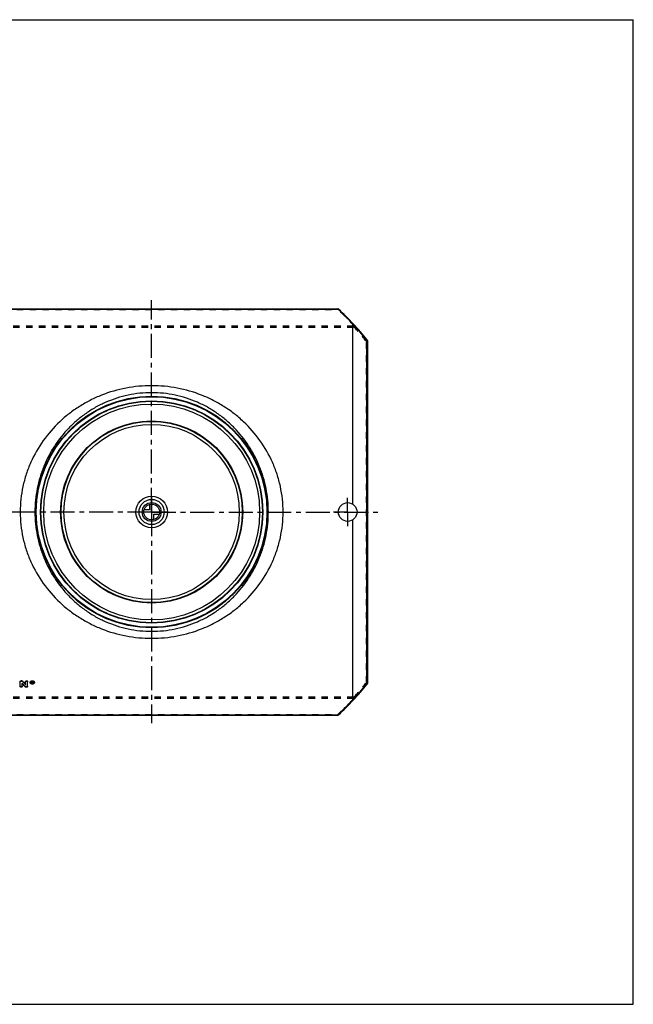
# Model space of a CAD drawing. Header units: millimetres. Extents: x 0 to 1000, y 0 to 1000.
# Tile 2 of 2: x 377 to 1000, y 0 to 1000. Entities that reach past the tile are written whole.
import ezdxf

# ---------------------------------------------------------------- set-up
doc = ezdxf.new("R2010")
doc.units = ezdxf.units.MM
doc.header["$LTSCALE"] = 65.185185
doc.linetypes.add('CENTER', pattern=[0.6, 0.375, -0.075, 0.075, -0.075])
doc.linetypes.add('HIDDEN', pattern=[0.2, 0.1, -0.1])
doc.layers.get('0').update_dxf_attribs({"linetype": 'CONTINUOUS'})
for name, color, linetype in [('ACHSEN_S', 7, 'CONTINUOUS'), ('FASEN', 7, 'CONTINUOUS'), ('KONST.EL_MIT_GEO', 7, 'CONTINUOUS'), ('KURVEN', 7, 'CONTINUOUS'), ('RUNDUNG', 7, 'CONTINUOUS'), ('SCHNITT', 7, 'CONTINUOUS')]:
    doc.layers.add(name, color=color, linetype=linetype)

msp = doc.modelspace()

# ---------------------------------------------------------------- linework, layer by layer
at = {"color": 7, "linetype": 'Continuous'}
for p, q in [((0, 1000), (1000, 1000)), ((1000, 0), (1000, 1000)), ((0, 0), (1000, 0))]:
    msp.add_line(p, q, dxfattribs=at)
at = {"layer": 'ACHSEN_S', "color": 40, "linetype": 'CENTER'}
for q in [(511, 715.1), (280.2, 500), (741.6, 500), (511, 285.5)]:
    msp.add_line((511, 500), q, dxfattribs=at)
at = {"layer": 'FASEN', "color": 7, "linetype": 'Continuous'}
for radius in [112.5, 109.6]:
    msp.add_circle((511, 500), radius, dxfattribs=at)
at = {"layer": 'KONST.EL_MIT_GEO', "color": 7, "linetype": 'Continuous'}
for p, q in [((377.5, 322.8), (377.5, 327.8)), ((379.2, 328.5), (378.5, 328.5)), ((378.5, 328.5), (378.5, 328.3)), ((379.2, 328.3), (378.5, 328.3)), ((379.2, 328.5), (379.2, 328.3)), ((379.5, 322.8), (379.5, 325.9)), ((380, 328.2), (380, 328)), ((383.1, 324.5), (383.1, 327.8)), ((384.1, 322.1), (383.5, 322.1)), ((385.1, 322.8), (385.1, 327.8)), ((389.8, 327.8), (389.4, 327.8)), ((389.4, 326), (389.4, 327.8)), ((389.8, 327.6), (389.4, 327.6)), ((389.7, 326), (389.4, 326)), ((389.8, 327.4), (389.7, 327.4)), ((389.7, 326.9), (389.7, 327.4)), ((389.8, 327.1), (389.7, 327.1)), ((389.8, 326.9), (389.7, 326.9)), ((389.8, 326.7), (389.7, 326.7)), ((389.7, 326), (389.7, 326.7)), ((389.8, 327.8), (389.8, 327.6)), ((389.8, 327.1), (389.8, 326.9)), ((390, 327.1), (390, 327.2)), ((390.3, 326), (390, 326)), ((390.3, 326.2), (390.2, 326.8)), ((390.3, 327.4), (390.3, 327.3)), ((390.3, 327.1), (390.3, 327.2)), ((390.3, 326.2), (390.3, 326))]:
    msp.add_line(p, q, dxfattribs=at)
at = {"layer": 'KONST.EL_MIT_GEO', "color": 8, "linetype": 'HIDDEN'}
for p, q in [((379.5, 326.1), (379.5, 325.9)), ((382.6, 322.6), (382.6, 322.4)), ((384.1, 322.3), (383.5, 322.3)), ((383.5, 322.3), (383.5, 322.1)), ((384.1, 322.3), (384.1, 322.1)), ((387.7, 327), (387.7, 326.8)), ((388.2, 327), (388.2, 326.8)), ((389.7, 326.2), (389.4, 326.2)), ((389.8, 327.6), (389.7, 327.6)), ((389.7, 327.6), (389.7, 327.4)), ((389.8, 326.9), (389.7, 326.9)), ((389.7, 326.9), (389.7, 326.7)), ((389.8, 327.6), (389.8, 327.4)), ((389.8, 326.9), (389.8, 326.7)), ((390, 326.2), (389.8, 326.9)), ((390, 327.4), (390, 327.2)), ((390.3, 326.2), (390, 326.2)), ((390, 326.2), (390, 326)), ((390.2, 326.8), (390.1, 326.9)), ((390.1, 326.9), (390.1, 326.7)), ((390.3, 327.3), (390.3, 327.2)), ((391.5, 327), (391.5, 326.8)), ((392, 327), (392, 326.8))]:
    msp.add_line(p, q, dxfattribs=at)
at = {"layer": 'KONST.EL_MIT_GEO', "color": 7, "linetype": 'Continuous'}
for radius in [92.5, 92, 89]:
    msp.add_circle((511, 500), radius, dxfattribs=at)
at = {"layer": 'KONST.EL_MIT_GEO', "color": 8, "linetype": 'HIDDEN'}
for centre, radius, start, end in [((722, 627.3), 456.1, 221.3316, 221.9161), ((389, 327), 0.848, 179.9827, 187.0622), ((389.9, 327.3), 0.128, 343.5324, 0.0041), ((390.7, 327), 0.849, 352.9428, 0.0178)]:
    msp.add_arc(centre, radius, start, end, dxfattribs=at)
at = {"layer": 'KONST.EL_MIT_GEO', "color": 7, "linetype": 'Continuous'}
for centre, radius, start, end in [((722.5, 627.2), 456.5, 221.2971, 221.8815), ((731.1, 633.3), 465.2, 220.9931, 221.5701), ((731.6, 633.2), 465.6, 220.9587, 221.5356), ((389.8, 328.1), 2.23, 258.6133, 261.1927), ((389.9, 328.1), 2.31, 261.2402, 278.8671), ((389.8, 327.5), 0.348, 269.9821, 274.299), ((389.8, 327.2), 0.343, 270.0067, 274.3478), ((389.9, 328), 2.2, 278.8784, 284.0598)]:
    msp.add_arc(centre, radius, start, end, dxfattribs=at)
for centre, start_param in [((390, 500), -3.96023), ((390.3, 500), -3.96066)]:
    msp.add_ellipse(centre, major_axis=(-39.9, 247.2), ratio=0.15211, start_param=start_param, end_param=-3.95632, dxfattribs=at)
for points, knots in [([(377.5, 327.8), (377.5, 327.9), (377.6, 328.1), (377.8, 328.4), (378.2, 328.5), (378.4, 328.5), (378.5, 328.5)], [0, 0, 0, 0, 0.21158, 0.44757, 0.71308, 1, 1, 1, 1]), ([(377.5, 327.6), (377.5, 327.7), (377.6, 327.9), (377.8, 328.2), (378.2, 328.3), (378.4, 328.3), (378.5, 328.3)], [0, 0, 0, 0, 0.21115, 0.44694, 0.71357, 1, 1, 1, 1]), ([(379.5, 322.8), (379.5, 322.7), (379.5, 322.5), (379.2, 322.3), (378.9, 322.1), (378.5, 322.1), (378.2, 322.1), (377.8, 322.3), (377.6, 322.5), (377.5, 322.7), (377.5, 322.8)], [0, 0, 0, 0, 0.10395, 0.2212, 0.35523, 0.5, 0.64477, 0.7788, 0.89606, 1, 1, 1, 1]), ([(379.2, 328.5), (379.3, 328.5), (379.6, 328.5), (379.9, 328.4), (380, 328.2)], [0, 0, 0, 0, 0.27281, 1, 1, 1, 1]), ([(379.2, 328.3), (379.3, 328.3), (379.6, 328.3), (379.9, 328.2), (380, 328)], [0, 0, 0, 0, 0.27126, 1, 1, 1, 1]), ([(383.5, 322.1), (383.4, 322.1), (383.1, 322.1), (382.8, 322.3), (382.6, 322.4)], [0, 0, 0, 0, 0.2726, 1, 1, 1, 1]), ([(383.1, 327.8), (383.1, 327.9), (383.2, 328.1), (383.4, 328.4), (383.7, 328.5), (384.1, 328.6), (384.5, 328.5), (384.8, 328.4), (385, 328.1), (385.1, 327.9), (385.1, 327.8)], [0, 0, 0, 0, 0.10688, 0.2232, 0.35764, 0.49978, 0.64279, 0.77654, 0.89325, 1, 1, 1, 1]), ([(383.1, 327.6), (383.1, 327.7), (383.2, 327.9), (383.4, 328.2), (383.7, 328.3), (384.1, 328.4), (384.5, 328.3), (384.8, 328.2), (385, 327.9), (385.1, 327.7), (385.1, 327.6)], [0, 0, 0, 0, 0.10557, 0.22346, 0.35679, 0.5, 0.64322, 0.77655, 0.89443, 1, 1, 1, 1]), ([(385.1, 322.8), (385.1, 322.7), (385, 322.5), (384.8, 322.3), (384.5, 322.1), (384.2, 322.1), (384.1, 322.1)], [0, 0, 0, 0, 0.20789, 0.44242, 0.71046, 1, 1, 1, 1]), ([(387.7, 327), (387.7, 327.2), (387.8, 327.6), (388.3, 328.2), (389, 328.5), (389.9, 328.6), (390.7, 328.5), (391.4, 328.2), (391.9, 327.6), (392, 327.2), (392, 327)], [0, 0, 0, 0, 0.10584, 0.22321, 0.35692, 0.50016, 0.64304, 0.777, 0.89429, 1, 1, 1, 1]), ([(387.7, 326.8), (387.7, 327), (387.8, 327.4), (388.3, 327.9), (389, 328.3), (389.9, 328.4), (390.7, 328.3), (391.4, 327.9), (391.9, 327.4), (392, 327), (392, 326.8)], [0, 0, 0, 0, 0.10532, 0.2232, 0.35664, 0.5, 0.64336, 0.7768, 0.89468, 1, 1, 1, 1]), ([(392, 326.8), (392, 326.6), (391.9, 326.2), (391.4, 325.7), (390.7, 325.3), (389.9, 325.2), (389, 325.3), (388.3, 325.7), (387.8, 326.2), (387.7, 326.6), (387.7, 326.8)], [0, 0, 0, 0, 0.10527, 0.22288, 0.35631, 0.5, 0.64368, 0.77712, 0.89473, 1, 1, 1, 1]), ([(389.3, 327.9), (389.1, 327.9), (388.9, 327.8), (388.5, 327.5), (388.3, 327.2), (388.2, 326.9), (388.2, 326.8)], [0, 0, 0, 0, 0.28496, 0.54621, 0.7818, 1, 1, 1, 1]), ([(388.2, 326.9), (388.2, 326.9), (388.2, 326.8), (388.3, 326.7), (388.3, 326.6)], [0, 0, 0, 0, 0.24428, 1, 1, 1, 1]), ([(388.2, 326.8), (388.2, 326.6), (388.3, 326.3), (388.7, 325.9), (389.2, 325.7), (389.9, 325.6), (390.5, 325.7), (391, 325.9), (391.4, 326.3), (391.5, 326.6), (391.5, 326.8)], [0, 0, 0, 0, 0.10527, 0.22291, 0.35635, 0.5, 0.64365, 0.77709, 0.89473, 1, 1, 1, 1]), ([(388.3, 326.6), (388.4, 326.4), (388.7, 326.1), (389.2, 325.9), (389.4, 325.9)], [0, 0, 0, 0, 0.46332, 1, 1, 1, 1]), ([(391.5, 326.8), (391.5, 326.9), (391.5, 327.1), (391.3, 327.5), (390.8, 327.8), (390.1, 328), (389.6, 328), (389.3, 327.9)], [0, 0, 0, 0, 0.10181, 0.20883, 0.44788, 0.71962, 1, 1, 1, 1]), ([(389.8, 327.8), (389.8, 327.8), (390, 327.8), (390.2, 327.7), (390.3, 327.6), (390.3, 327.5), (390.3, 327.4)], [0, 0, 0, 0, 0.28521, 0.55356, 0.7879, 1, 1, 1, 1]), ([(389.8, 327.6), (389.8, 327.6), (389.9, 327.6), (390.1, 327.6), (390.1, 327.5)], [0, 0, 0, 0, 0.25968, 1, 1, 1, 1]), ([(389.8, 326.9), (389.8, 326.9), (390, 326.9), (390, 327), (390, 327.1)], [0, 0, 0, 0, 0.556, 1, 1, 1, 1]), ([(390, 327.2), (390, 327.2), (390, 327.3), (389.9, 327.3), (389.9, 327.4)], [0, 0, 0, 0, 0.46433, 1, 1, 1, 1]), ([(389.9, 327.1), (389.9, 327.1), (390, 327.2), (390, 327.2), (390, 327.2)], [0, 0, 0, 0, 0.27532, 1, 1, 1, 1]), ([(390.1, 327.5), (390.2, 327.5), (390.3, 327.4), (390.3, 327.3), (390.3, 327.2)], [0, 0, 0, 0, 0.53322, 1, 1, 1, 1]), ([(390.3, 327.1), (390.3, 327), (390.3, 326.9), (390.2, 326.8), (390.1, 326.7)], [0, 0, 0, 0, 0.46359, 1, 1, 1, 1]), ([(390.4, 325.9), (390.6, 326), (391, 326.1), (391.3, 326.4), (391.4, 326.6)], [0, 0, 0, 0, 0.53498, 1, 1, 1, 1]), ([(391.4, 326.6), (391.4, 326.6), (391.5, 326.7), (391.5, 326.8), (391.5, 326.9)], [0, 0, 0, 0, 0.25568, 1, 1, 1, 1])]:
    msp.add_open_spline(points, degree=3, knots=knots, dxfattribs=at)
at = {"layer": 'KONST.EL_MIT_GEO', "color": 8, "linetype": 'HIDDEN'}
for points, knots in [([(379.5, 323), (379.5, 322.9), (379.5, 322.7), (379.2, 322.5), (378.9, 322.4), (378.5, 322.3), (378.2, 322.4), (377.8, 322.5), (377.6, 322.7), (377.5, 322.9), (377.5, 323)], [0, 0, 0, 0, 0.10521, 0.2209, 0.35606, 0.49977, 0.64438, 0.77885, 0.89493, 1, 1, 1, 1]), ([(383.5, 322.3), (383.4, 322.3), (383.1, 322.3), (382.8, 322.5), (382.6, 322.6)], [0, 0, 0, 0, 0.27422, 1, 1, 1, 1]), ([(385.1, 323), (385.1, 322.9), (385, 322.7), (384.8, 322.5), (384.5, 322.4), (384.2, 322.3), (384.1, 322.3)], [0, 0, 0, 0, 0.20824, 0.44292, 0.70986, 1, 1, 1, 1]), ([(392, 327), (392, 326.8), (391.9, 326.4), (391.4, 325.9), (390.7, 325.6), (389.9, 325.4), (389, 325.6), (388.3, 325.9), (387.8, 326.4), (387.7, 326.8), (387.7, 327)], [0, 0, 0, 0, 0.10578, 0.22285, 0.35657, 0.50016, 0.64339, 0.77735, 0.89435, 1, 1, 1, 1]), ([(391.5, 327), (391.5, 327.2), (391.4, 327.5), (391, 327.9), (390.5, 328.1), (389.9, 328.2), (389.2, 328.1), (388.7, 327.9), (388.3, 327.5), (388.2, 327.2), (388.2, 327)], [0, 0, 0, 0, 0.10576, 0.22297, 0.35693, 0.49977, 0.64306, 0.77674, 0.89408, 1, 1, 1, 1]), ([(390, 327.4), (390, 327.5), (389.9, 327.6), (389.8, 327.6), (389.8, 327.6)], [0, 0, 0, 0, 0.44117, 1, 1, 1, 1]), ([(390.3, 327.3), (390.3, 327.2), (390.3, 327.1), (390.2, 327), (390.1, 326.9)], [0, 0, 0, 0, 0.46067, 1, 1, 1, 1])]:
    msp.add_open_spline(points, degree=3, knots=knots, dxfattribs=at)
at = {"layer": 'KONST.EL_MIT_GEO', "color": 7, "linetype": 'Continuous'}
for points in [[(389.9, 327.4), (389.9, 327.4), (389.8, 327.4), (389.8, 327.4)], [(389.8, 327.1), (389.8, 327.1), (389.9, 327.1), (389.9, 327.1)]]:
    msp.add_open_spline(points, degree=3, dxfattribs=at)
at = {"layer": 'KURVEN', "color": 40, "linetype": 'Continuous'}
for p, q in [((511, 516), (511, 484)), ((527, 500), (495, 500)), ((508.8, 502.2), (503.3, 502.2)), ((508.8, 507.7), (508.8, 502.2)), ((513.2, 497.8), (518.7, 497.8)), ((513.2, 492.3), (513.2, 497.8))]:
    msp.add_line(p, q, dxfattribs=at)
for radius in [16, 12.8, 9.6, 8]:
    msp.add_circle((511, 500), radius, dxfattribs=at)
at = {"layer": 'RUNDUNG', "color": 7, "linetype": 'Continuous'}
for p, q in [((322, 706.3), (700, 706.3)), ((322, 706.1), (700, 706.1)), ((700, 706.1), (700, 706.3)), ((729.1, 674.8), (729.1, 325.2)), ((730, 674.1), (730, 325.9)), ((322, 293.9), (700, 293.9)), ((322, 293.7), (700, 293.7)), ((700, 293.9), (700, 293.7))]:
    msp.add_line(p, q, dxfattribs=at)
at = {"layer": 'RUNDUNG', "color": 8, "linetype": 'HIDDEN'}
for p, q in [((322, 705.8), (700, 705.8)), ((700, 706.1), (700, 705.8)), ((305.3, 689.1), (716.7, 689.1)), ((305.3, 687.7), (716.7, 687.7)), ((716.7, 687.7), (716.7, 689.1)), ((729, 326.7), (729, 673.3)), ((305.3, 312.3), (716.7, 312.3)), ((305.3, 310.9), (716.7, 310.9)), ((716.7, 310.9), (716.7, 312.3)), ((322, 294.2), (700, 294.2)), ((700, 293.9), (700, 294.2))]:
    msp.add_line(p, q, dxfattribs=at)
at = {"layer": 'RUNDUNG', "color": 7, "linetype": 'Continuous'}
for radius in [117.6, 117.1, 112.9]:
    msp.add_circle((511, 500), radius, dxfattribs=at)
at = {"layer": 'RUNDUNG', "color": 8, "linetype": 'HIDDEN'}
msp.add_circle((511, 500), 112.5, dxfattribs=at)
at = {"layer": 'RUNDUNG', "color": 7, "linetype": 'Continuous'}
for centre, radius, start, end in [((700, 705.3), 1, 47.3672, 90), ((510.2, 500.8), 279.6, 42.8984, 47.2507), ((511, 500), 280, 38.6146, 47.3672), ((510.2, 500.7), 279.7, 38.5066, 42.9223), ((729, 674.1), 1, 360, 38.6146), ((511, 500), 280, 312.6328, 321.3854), ((510.3, 499.3), 279.6, 317.0773, 321.4938), ((729.1, 326.2), 1.04, 295.0119, 302.0498), ((729, 325.9), 1, 321.3855, 0), ((510.2, 499.2), 279.5, 312.7489, 317.1021), ((700, 294.7), 1, 270, 312.6328), ((700.3, 294.4), 0.513, 309.1255, 312.6309)]:
    msp.add_arc(centre, radius, start, end, dxfattribs=at)
at = {"layer": 'RUNDUNG', "color": 8, "linetype": 'HIDDEN'}
for centre, radius, start, end in [((511, 500.5), 279, 42.5116, 47.367), ((512.1, 499.3), 278.1, 38.7436, 42.643), ((512.4, 500.4), 277.7, 317.3542, 321.2594), ((511, 499.5), 279, 312.633, 317.4884)]:
    msp.add_arc(centre, radius, start, end, dxfattribs=at)
at = {"layer": 'RUNDUNG', "color": 7, "linetype": 'Continuous'}
for points, knots in [([(700, 706.1), (700.1, 706.1), (700.3, 706.2), (700.6, 706.1), (700.6, 706)], [0, 0, 0, 0, 0.53415, 1, 1, 1, 1]), ([(715, 691.2), (715.2, 691.2), (715.4, 691.2), (715.6, 691.1), (715.7, 691.1)], [0, 0, 0, 0, 0.5485, 1, 1, 1, 1]), ([(715, 691.2), (715, 691.2), (715, 691.1), (715, 691.1), (715, 691.1)], [0, 0, 0, 0, 0.53063, 1, 1, 1, 1]), ([(729.8, 674.7), (729.7, 674.8), (729.7, 674.8), (729.5, 674.9), (729.3, 674.9), (729.2, 674.9), (729.1, 674.8)], [0, 0, 0, 0, 0.20544, 0.43429, 0.69895, 1, 1, 1, 1]), ([(729.5, 674.7), (729.5, 674.7), (729.4, 674.8), (729.2, 674.8), (729.1, 674.8)], [0, 0, 0, 0, 0.24224, 1, 1, 1, 1]), ([(730, 674.1), (730, 674.2), (729.9, 674.5), (729.7, 674.7), (729.5, 674.7)], [0, 0, 0, 0, 0.46112, 1, 1, 1, 1]), ([(644.4, 500), (644.4, 504.4), (644, 513.1), (641.9, 526), (638.5, 538.5), (632.3, 554.5), (621.7, 573), (607.7, 589), (594.9, 600), (584.5, 607.3), (573.4, 613.6), (557.9, 620.6), (537, 626.7), (511, 629.1), (485, 626.7), (464.1, 620.6), (448.6, 613.6), (437.5, 607.3), (427.1, 600), (414.3, 589), (400.3, 573), (389.7, 554.5), (383.5, 538.5), (380.1, 526), (378, 513.1), (377.6, 504.4), (377.6, 500)], [0, 0, 0, 0, 0.03183, 0.06358, 0.09517, 0.12656, 0.18865, 0.25014, 0.28087, 0.31165, 0.34257, 0.37368, 0.43651, 0.5, 0.56349, 0.62632, 0.65743, 0.68835, 0.71913, 0.74986, 0.81135, 0.87344, 0.90483, 0.93642, 0.96817, 1, 1, 1, 1]), ([(629.5, 500), (629.5, 504), (629.1, 512), (627.3, 523.9), (624.5, 535.5), (619.2, 550.3), (610.1, 567.6), (598, 582.8), (586.8, 593.3), (577.7, 600.3), (567.9, 606.5), (553.9, 613.4), (534.9, 619.5), (511, 622), (487.1, 619.5), (468.1, 613.4), (454.1, 606.5), (444.3, 600.3), (435.2, 593.3), (424, 582.8), (411.9, 567.6), (402.8, 550.3), (397.5, 535.5), (394.7, 523.9), (392.9, 512), (392.5, 504), (392.5, 500)], [0, 0, 0, 0, 0.03203, 0.06395, 0.09569, 0.12717, 0.18925, 0.2505, 0.28104, 0.31164, 0.34239, 0.37338, 0.4362, 0.5, 0.5638, 0.62662, 0.65762, 0.68836, 0.71896, 0.7495, 0.81075, 0.87283, 0.90431, 0.93605, 0.96797, 1, 1, 1, 1]), ([(377.6, 500), (377.6, 495.6), (378, 486.9), (380.1, 474), (383.5, 461.5), (389.7, 445.5), (400.3, 427), (414.3, 411), (427.1, 400), (437.5, 392.7), (448.6, 386.4), (464.1, 379.4), (485, 373.3), (511, 370.9), (537, 373.3), (557.9, 379.4), (573.4, 386.4), (584.5, 392.7), (594.9, 400), (607.7, 411), (621.7, 427), (632.3, 445.5), (638.5, 461.5), (641.9, 474), (644, 486.9), (644.4, 495.6), (644.4, 500)], [0, 0, 0, 0, 0.03183, 0.06358, 0.09517, 0.12656, 0.18865, 0.25014, 0.28087, 0.31165, 0.34257, 0.37368, 0.43651, 0.5, 0.56349, 0.62632, 0.65743, 0.68835, 0.71913, 0.74986, 0.81135, 0.87344, 0.90483, 0.93642, 0.96817, 1, 1, 1, 1]), ([(392.5, 500), (392.5, 496), (392.9, 488), (394.7, 476.1), (397.5, 464.5), (402.8, 449.7), (411.9, 432.4), (424, 417.2), (435.2, 406.7), (444.3, 399.7), (454.1, 393.5), (468.1, 386.6), (487.1, 380.5), (511, 378), (534.9, 380.5), (553.9, 386.6), (567.9, 393.5), (577.7, 399.7), (586.8, 406.7), (598, 417.2), (610.1, 432.4), (619.2, 449.7), (624.5, 464.5), (627.3, 476.1), (629.1, 488), (629.5, 496), (629.5, 500)], [0, 0, 0, 0, 0.03203, 0.06395, 0.09569, 0.12717, 0.18925, 0.2505, 0.28104, 0.31164, 0.34239, 0.37338, 0.4362, 0.5, 0.5638, 0.62662, 0.65762, 0.68836, 0.71896, 0.7495, 0.81075, 0.87283, 0.90431, 0.93605, 0.96797, 1, 1, 1, 1]), ([(729.5, 325.3), (729.5, 325.3), (729.4, 325.2), (729.2, 325.2), (729.1, 325.2)], [0, 0, 0, 0, 0.24224, 1, 1, 1, 1]), ([(729.1, 325.2), (729.2, 325.1), (729.3, 325.1), (729.5, 325.1), (729.7, 325.2), (729.7, 325.2), (729.8, 325.3)], [0, 0, 0, 0, 0.30105, 0.56571, 0.79456, 1, 1, 1, 1]), ([(730, 325.9), (730, 325.8), (729.9, 325.6), (729.8, 325.4), (729.7, 325.3)], [0, 0, 0, 0, 0.46836, 1, 1, 1, 1]), ([(715, 308.8), (715.2, 308.8), (715.4, 308.8), (715.6, 308.9), (715.7, 308.9)], [0, 0, 0, 0, 0.5485, 1, 1, 1, 1]), ([(715, 308.9), (715, 308.9), (715, 308.9), (715, 308.8), (715, 308.8)], [0, 0, 0, 0, 0.46894, 1, 1, 1, 1]), ([(700, 293.9), (700, 293.9), (700.1, 293.9), (700.1, 293.9), (700.2, 293.9)], [0, 0, 0, 0, 0.25836, 1, 1, 1, 1]), ([(700.2, 293.9), (700.3, 293.9), (700.4, 293.9), (700.6, 293.9), (700.6, 294)], [0, 0, 0, 0, 0.51966, 1, 1, 1, 1])]:
    msp.add_open_spline(points, degree=3, knots=knots, dxfattribs=at)
at = {"layer": 'RUNDUNG', "color": 8, "linetype": 'HIDDEN'}
for points, knots in [([(700, 705.8), (700, 705.9), (700.2, 705.9), (700.4, 706), (700.6, 706.1), (700.6, 706)], [0, 0, 0, 0, 0.3421, 0.6269, 1, 1, 1, 1]), ([(716.7, 689.1), (716.7, 689.1), (716.9, 689.2), (717.1, 689.3), (717.3, 689.3), (717.4, 689.2), (717.4, 689.2)], [0, 0, 0, 0, 0.33281, 0.61235, 0.83057, 1, 1, 1, 1]), ([(717.4, 689.2), (717.4, 689.2), (717.5, 689), (717.6, 688.7), (717.5, 688.3), (717.1, 687.9), (716.8, 687.7), (716.7, 687.7)], [0, 0, 0, 0, 0.10415, 0.21397, 0.45862, 0.73112, 1, 1, 1, 1]), ([(729, 673.3), (729.2, 673.4), (729.5, 673.6), (729.8, 673.9), (729.9, 674.3), (729.9, 674.6), (729.8, 674.7), (729.8, 674.7)], [0, 0, 0, 0, 0.27795, 0.55468, 0.79609, 0.90137, 1, 1, 1, 1]), ([(730, 674.1), (730, 674), (729.9, 673.8), (729.7, 673.5), (729.4, 673.4), (729.1, 673.3), (729, 673.3)], [0, 0, 0, 0, 0.21949, 0.45798, 0.721, 1, 1, 1, 1]), ([(729.8, 325.3), (729.8, 325.3), (729.9, 325.4), (729.9, 325.7), (729.8, 326.1), (729.5, 326.4), (729.2, 326.6), (729.1, 326.6), (729, 326.7)], [0, 0, 0, 0, 0.09871, 0.20363, 0.4448, 0.7212, 0.86289, 1, 1, 1, 1]), ([(729, 326.7), (729.1, 326.7), (729.4, 326.6), (729.7, 326.5), (729.9, 326.2), (730, 326), (730, 325.9)], [0, 0, 0, 0, 0.27905, 0.54205, 0.78052, 1, 1, 1, 1]), ([(716.7, 312.3), (716.8, 312.3), (717.1, 312.1), (717.5, 311.7), (717.6, 311.3), (717.5, 311), (717.4, 310.8), (717.4, 310.8)], [0, 0, 0, 0, 0.26888, 0.54138, 0.78604, 0.89579, 1, 1, 1, 1]), ([(717.4, 310.8), (717.4, 310.8), (717.3, 310.7), (717.1, 310.7), (716.9, 310.8), (716.7, 310.9), (716.7, 310.9)], [0, 0, 0, 0, 0.17037, 0.38764, 0.66729, 1, 1, 1, 1]), ([(700.6, 294), (700.6, 293.9), (700.4, 294), (700.2, 294.1), (700, 294.1), (700, 294.2)], [0, 0, 0, 0, 0.37311, 0.65791, 1, 1, 1, 1])]:
    msp.add_open_spline(points, degree=3, knots=knots, dxfattribs=at)
at = {"layer": 'SCHNITT', "color": 7, "linetype": 'Continuous'}
for p, q in [((715, 691.1), (715, 508.1)), ((715, 491.9), (715, 308.9))]:
    msp.add_line(p, q, dxfattribs=at)
at = {"layer": 'SCHNITT', "color": 40, "linetype": 'CENTER'}
for q in [(710, 514.5), (695.5, 500), (724.5, 500), (710, 485.5)]:
    msp.add_line((710, 500), q, dxfattribs=at)
at = {"layer": 'SCHNITT', "color": 7, "linetype": 'Continuous'}
msp.add_circle((710, 500), 9.5, dxfattribs=at)

doc.saveas('drawing.dxf')
